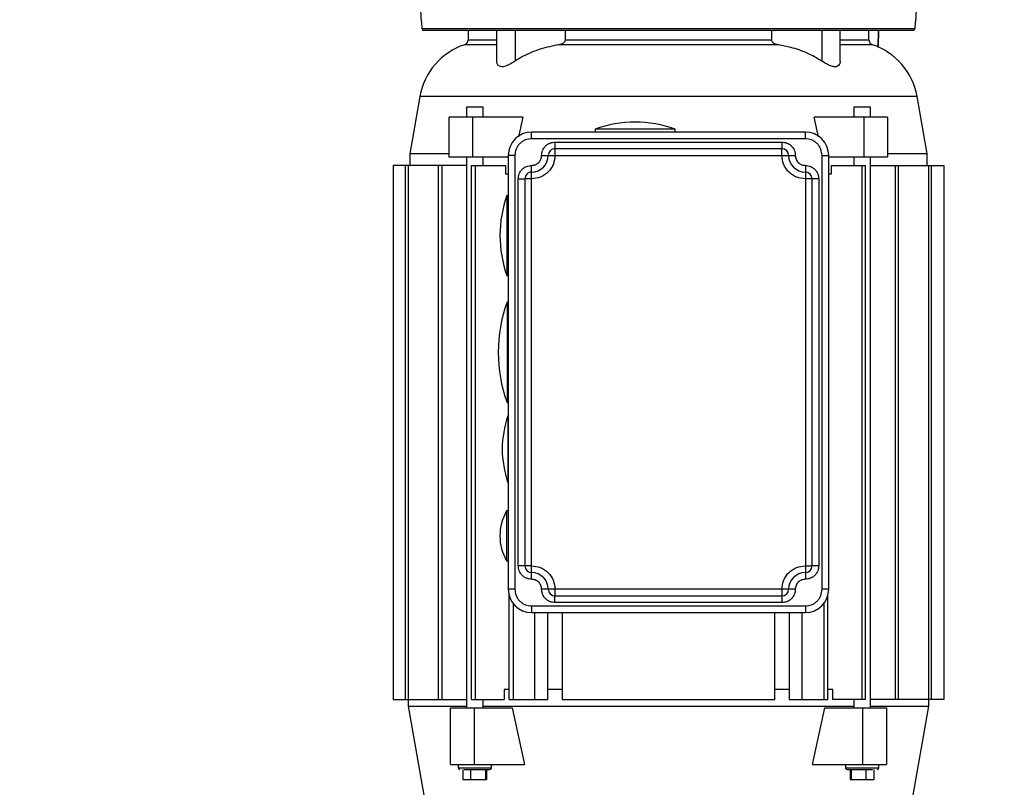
# Model space of a CAD drawing. Header units: inches. Extents: x 144.9 to 238.4, y 214.8 to 247.7.
# Tile 88 of 256: x 152.271 to 152.997, y 243.653 to 244.219. Entities that reach past the tile are written whole.
import ezdxf

# ---------------------------------------------------------------- set-up
doc = ezdxf.new("R2010")
doc.units = ezdxf.units.IN
doc.header["$LTSCALE"] = 0.25
doc.header["$MEASUREMENT"] = 0
doc.layers.add('ANNOTATIONS', color=1, linetype='Continuous')
doc.layers.add('MOTOR LH', color=7, linetype='Continuous')
doc.styles.add('ARIAL', font='arial.ttf', dxfattribs={"height": 0.09375})
doc.dimstyles.new('STANDARD$0', dxfattribs={"dimtxt": 0.09375, "dimasz": 0.09375, "dimexe": 0.03125, "dimexo": 0.046875, "dimgap": 0.09, "dimtad": 0, "dimtih": 1, "dimtoh": 1, "dimdec": 4, "dimzin": 0, "dimdsep": 46, "dimtxsty": 'ARIAL', "dimcen": 0.09, "dimadec": 0, "dimazin": 0, "dimtfac": 1, "dimtdec": 4, "dimtofl": 0, "dimtmove": 0, "dimatfit": 1, "dimfxl": 1, "dimtolj": 1, "dimtzin": 0, "dimarcsym": 0})

# ---------------------------------------------------------------- blocks, each defined once
blk = doc.blocks.new('*D64')
at = {"layer": 'ANNOTATIONS', "color": 0, "lineweight": -2, "transparency": 16777216}
for p, q in [((152.28268, 244.72107), (152.28268, 245.68737)), ((153.42331, 243.53767), (153.42331, 245.68737)), ((152.37643, 245.65612), (152.56789, 245.65612)), ((153.32956, 245.65612), (153.13811, 245.65612))]:
    blk.add_line(p, q, dxfattribs=at)
at = {"layer": 'ANNOTATIONS', "color": 0, "transparency": 16777216}
for points in [[(152.37643, 245.67174), (152.37643, 245.64049), (152.28268, 245.65612)], [(153.32956, 245.67174), (153.32956, 245.64049), (153.42331, 245.65612)]]:
    blk.add_solid(points, dxfattribs=at)
at = {"layer": 'defpoints', "color": 0, "transparency": 16777216}
for p in [(152.28268, 245.65612), (152.28268, 244.67419), (153.42331, 243.4908)]:
    blk.add_point(p, dxfattribs=at)
at = {"layer": 'ANNOTATIONS', "color": 0, "transparency": 16777216, "insert": (152.853, 245.65612), "char_height": 0.09375, "attachment_point": 5, "style": 'ARIAL'}
blk.add_mtext('\\A1;18 5/8"', dxfattribs=at)
blk = doc.blocks.new('*D66')
at = {"layer": 'ANNOTATIONS', "color": 0, "lineweight": -2, "transparency": 16777216}
for p, q in [((151.99435, 244.78508), (151.99435, 246.05373)), ((153.42331, 243.53767), (153.42331, 246.05373)), ((152.0881, 246.02248), (152.50449, 246.02248)), ((153.32956, 246.02248), (152.91317, 246.02248))]:
    blk.add_line(p, q, dxfattribs=at)
at = {"layer": 'ANNOTATIONS', "color": 0, "transparency": 16777216}
for points in [[(152.0881, 246.0381), (152.0881, 246.00685), (151.99435, 246.02248)], [(153.32956, 246.0381), (153.32956, 246.00685), (153.42331, 246.02248)]]:
    blk.add_solid(points, dxfattribs=at)
at = {"layer": 'defpoints', "color": 0, "transparency": 16777216}
for p in [(153.42331, 246.02248), (151.99435, 244.73821), (153.42331, 243.4908)]:
    blk.add_point(p, dxfattribs=at)
at = {"layer": 'ANNOTATIONS', "color": 0, "transparency": 16777216, "insert": (152.70883, 246.02248), "char_height": 0.09375, "attachment_point": 5, "style": 'ARIAL'}
blk.add_mtext('\\A1;24""', dxfattribs=at)

msp = doc.modelspace()

# ---------------------------------------------------------------- linework, layer by layer
at = {"layer": 'MOTOR LH'}
for p, q in [((152.56615, 244.23095), (152.56685, 244.21773)), ((152.93153, 244.21773), (152.93223, 244.23095)), ((152.56711, 244.21774), (152.56738, 244.21287)), ((152.931, 244.21287), (152.93127, 244.21774)), ((152.56738, 244.21282), (152.56738, 244.21287)), ((152.56738, 244.21282), (152.931, 244.21282)), ((152.56738, 244.21282), (152.56822, 244.21159)), ((152.60155, 244.21159), (152.60155, 244.20467)), ((152.62256, 244.18885), (152.62256, 244.21159)), ((152.63609, 244.21159), (152.63609, 244.18885)), ((152.67328, 244.20467), (152.67328, 244.21159)), ((152.8251, 244.21159), (152.8251, 244.20467)), ((152.86228, 244.21159), (152.86228, 244.18885)), ((152.87582, 244.18885), (152.87582, 244.21159)), ((152.89683, 244.20467), (152.89683, 244.21159)), ((152.90368, 244.19895), (152.9039, 244.21159)), ((152.9039, 244.21159), (152.90369, 244.19934)), ((152.93016, 244.21159), (152.931, 244.21282)), ((152.931, 244.21287), (152.931, 244.21282)), ((152.62256, 244.20094), (152.59886, 244.20094)), ((152.60155, 244.20467), (152.62256, 244.20467)), ((152.83021, 244.20094), (152.66817, 244.20094)), ((152.67328, 244.20467), (152.8251, 244.20467)), ((152.87582, 244.20467), (152.89683, 244.20467)), ((152.89952, 244.20094), (152.87582, 244.20094)), ((152.56594, 244.16279), (152.55849, 244.12055)), ((152.93244, 244.16279), (152.56594, 244.16279)), ((152.93989, 244.12055), (152.93244, 244.16279)), ((152.60036, 244.155), (152.60036, 244.14762)), ((152.61267, 244.155), (152.60036, 244.155)), ((152.61267, 244.14762), (152.61267, 244.155)), ((152.88571, 244.155), (152.88571, 244.14762)), ((152.89801, 244.155), (152.88571, 244.155)), ((152.89801, 244.14762), (152.89801, 244.155)), ((152.58762, 244.11809), (152.58762, 244.14762)), ((152.64173, 244.14762), (152.58762, 244.14762)), ((152.60502, 244.11809), (152.60502, 244.14762)), ((152.64173, 244.14762), (152.63855, 244.1331)), ((152.85983, 244.13312), (152.85665, 244.14762)), ((152.91076, 244.14762), (152.85665, 244.14762)), ((152.89336, 244.11809), (152.89336, 244.14762)), ((152.91076, 244.14762), (152.91076, 244.11809)), ((152.85008, 244.13654), (152.6483, 244.13654)), ((152.6483, 244.13162), (152.6483, 244.13654)), ((152.69506, 244.13871), (152.69506, 244.13654)), ((152.75411, 244.13871), (152.69506, 244.13871)), ((152.75411, 244.13654), (152.75411, 244.13871)), ((152.85008, 244.13162), (152.85008, 244.13654)), ((152.85008, 244.13162), (152.6483, 244.13162)), ((152.66553, 244.12916), (152.66553, 244.11932)), ((152.66553, 244.12916), (152.83285, 244.12916)), ((152.83285, 244.12916), (152.83285, 244.12424)), ((152.83285, 244.12424), (152.66553, 244.12424)), ((152.83285, 244.11932), (152.83285, 244.12424)), ((152.55849, 244.12055), (152.55849, 244.11194)), ((152.58762, 244.12055), (152.55849, 244.12055)), ((152.63108, 244.11809), (152.58762, 244.11809)), ((152.60036, 244.11809), (152.60036, 243.71209)), ((152.61267, 244.11194), (152.61267, 244.11809)), ((152.63108, 244.11932), (152.63108, 243.79944)), ((152.636, 244.11932), (152.63108, 244.11932)), ((152.636, 244.11932), (152.636, 243.79944)), ((152.65569, 244.11932), (152.84269, 244.11932)), ((152.86238, 243.79944), (152.86238, 244.11932)), ((152.86238, 244.11932), (152.8673, 244.11932)), ((152.8673, 243.79944), (152.8673, 244.11932)), ((152.91076, 244.11809), (152.8673, 244.11809)), ((152.88571, 244.11809), (152.88571, 244.11194)), ((152.89801, 243.71209), (152.89801, 244.11809)), ((152.93989, 244.12055), (152.91076, 244.12055)), ((152.93989, 244.11194), (152.93989, 244.12055)), ((152.54619, 244.11194), (152.54619, 243.71824)), ((152.60036, 244.11194), (152.54619, 244.11194)), ((152.55532, 243.71824), (152.55532, 244.11194)), ((152.5574, 244.11194), (152.5574, 243.71824)), ((152.57961, 243.71824), (152.57961, 244.11194)), ((152.58201, 244.11194), (152.58201, 243.71824)), ((152.60395, 243.71824), (152.60395, 244.11194)), ((152.60395, 244.11194), (152.62902, 244.11194)), ((152.60676, 244.11194), (152.60676, 243.71824)), ((152.62902, 244.11194), (152.62902, 244.10579)), ((152.6483, 243.80682), (152.6483, 244.11194)), ((152.85008, 244.11194), (152.85008, 243.80682)), ((152.86936, 244.10579), (152.86936, 244.11194)), ((152.86936, 244.11194), (152.89443, 244.11194)), ((152.89162, 244.11194), (152.89162, 243.71824)), ((152.89443, 243.71824), (152.89443, 244.11194)), ((152.89801, 244.11194), (152.95219, 244.11194)), ((152.91637, 244.11194), (152.91637, 243.71824)), ((152.91876, 243.71824), (152.91876, 244.11194)), ((152.94098, 244.11194), (152.94098, 243.71824)), ((152.94306, 243.71824), (152.94306, 244.11194)), ((152.95219, 244.11194), (152.95219, 243.71824)), ((152.62902, 244.10579), (152.63108, 244.10579)), ((152.63846, 244.1021), (152.64338, 244.1021)), ((152.63846, 243.81666), (152.63846, 244.1021)), ((152.6483, 244.1021), (152.64338, 244.1021)), ((152.64338, 244.1021), (152.64338, 243.81666)), ((152.85992, 244.1021), (152.85008, 244.1021)), ((152.855, 243.81666), (152.855, 244.1021)), ((152.85992, 244.1021), (152.85992, 243.81666)), ((152.8673, 244.10579), (152.86936, 244.10579)), ((152.63108, 244.08979), (152.63015, 244.08979)), ((152.63015, 244.08979), (152.63015, 244.03074)), ((152.63015, 244.03074), (152.63108, 244.03074)), ((152.63108, 244.01105), (152.63018, 244.01105)), ((152.63018, 244.01105), (152.63018, 243.93723)), ((152.63018, 243.93723), (152.63108, 243.93723)), ((152.63108, 243.92739), (152.63087, 243.92739)), ((152.63087, 243.92739), (152.63087, 243.87818)), ((152.63087, 243.87818), (152.63108, 243.87818)), ((152.63108, 243.85726), (152.62987, 243.85726)), ((152.62987, 243.85726), (152.62987, 243.82035)), ((152.62987, 243.82035), (152.63108, 243.82035)), ((152.6483, 243.81666), (152.63846, 243.81666)), ((152.85008, 243.81666), (152.855, 243.81666)), ((152.85992, 243.81666), (152.855, 243.81666)), ((152.636, 243.79944), (152.63108, 243.79944)), ((152.63165, 243.71824), (152.63165, 243.79505)), ((152.84269, 243.79944), (152.65569, 243.79944)), ((152.66553, 243.79944), (152.66553, 243.79452)), ((152.66553, 243.79452), (152.83285, 243.79452)), ((152.66553, 243.7896), (152.66553, 243.79452)), ((152.83285, 243.79944), (152.83285, 243.7896)), ((152.8673, 243.79944), (152.86238, 243.79944)), ((152.86673, 243.71824), (152.86673, 243.79505)), ((152.63479, 243.78875), (152.63479, 243.71824)), ((152.6483, 243.78713), (152.85008, 243.78713)), ((152.6483, 243.78713), (152.6483, 243.78221)), ((152.83285, 243.7896), (152.66553, 243.7896)), ((152.85008, 243.78713), (152.85008, 243.78221)), ((152.86359, 243.78875), (152.86359, 243.71824)), ((152.6483, 243.78221), (152.85008, 243.78221)), ((152.65076, 243.71824), (152.65076, 243.78221)), ((152.66024, 243.71824), (152.66024, 243.78221)), ((152.67082, 243.78221), (152.67082, 243.71824)), ((152.82756, 243.71824), (152.82756, 243.78221)), ((152.83814, 243.78221), (152.83814, 243.71824)), ((152.84761, 243.78221), (152.84761, 243.71824)), ((152.62813, 243.72562), (152.62813, 243.71824)), ((152.6317, 243.72562), (152.62813, 243.72562)), ((152.67082, 243.72562), (152.66024, 243.72562)), ((152.83814, 243.72562), (152.82756, 243.72562)), ((152.87025, 243.72562), (152.86668, 243.72562)), ((152.87025, 243.71824), (152.87025, 243.72562)), ((152.54619, 243.71824), (152.60036, 243.71824)), ((152.55726, 243.71824), (152.55726, 243.71332)), ((152.60395, 243.71824), (152.62813, 243.71824)), ((152.61267, 243.71209), (152.61267, 243.71824)), ((152.63165, 243.71824), (152.66024, 243.71824)), ((152.67082, 243.71824), (152.82756, 243.71824)), ((152.83814, 243.71824), (152.86673, 243.71824)), ((152.89443, 243.71824), (152.87025, 243.71824)), ((152.88571, 243.71824), (152.88571, 243.71209)), ((152.95219, 243.71824), (152.89801, 243.71824)), ((152.94112, 243.71332), (152.94112, 243.71824)), ((152.55726, 243.71332), (152.56884, 243.64765)), ((152.55726, 243.71332), (152.60036, 243.71332)), ((152.58849, 243.67025), (152.58849, 243.71209)), ((152.58849, 243.71209), (152.63392, 243.71209)), ((152.60589, 243.71209), (152.60589, 243.67025)), ((152.61267, 243.71332), (152.88571, 243.71332)), ((152.63392, 243.71209), (152.64308, 243.67025)), ((152.8553, 243.67025), (152.86446, 243.71209)), ((152.86446, 243.71209), (152.90988, 243.71209)), ((152.89248, 243.67025), (152.89248, 243.71209)), ((152.89801, 243.71332), (152.94112, 243.71332)), ((152.90988, 243.71209), (152.90988, 243.67025)), ((152.92954, 243.64765), (152.94112, 243.71332)), ((152.58849, 243.67025), (152.64308, 243.67025)), ((152.59421, 243.67025), (152.59421, 243.66779)), ((152.59421, 243.66779), (152.61882, 243.66779)), ((152.59768, 243.66656), (152.59768, 243.65918)), ((152.60356, 243.65918), (152.60356, 243.66656)), ((152.61434, 243.66656), (152.61434, 243.65918)), ((152.61535, 243.65918), (152.61535, 243.66656)), ((152.61882, 243.66779), (152.61882, 243.67025)), ((152.8553, 243.67025), (152.90988, 243.67025)), ((152.87956, 243.67025), (152.87956, 243.66779)), ((152.87956, 243.66779), (152.90417, 243.66779)), ((152.88302, 243.66656), (152.88302, 243.65918)), ((152.88403, 243.65918), (152.88403, 243.66656)), ((152.89482, 243.65918), (152.89482, 243.66656)), ((152.9007, 243.65918), (152.9007, 243.66656)), ((152.90417, 243.66779), (152.90417, 243.67025)), ((152.59768, 243.65918), (152.61535, 243.65918)), ((152.88302, 243.65918), (152.9007, 243.65918))]:
    msp.add_line(p, q, dxfattribs=at)
for centre, radius, start, end in [((152.6144, 244.15425), 0.04921, 108.41439, 170), ((152.59761, 244.20467), 0.00394, 288.41439, 0), ((152.90076, 244.20467), 0.00394, 180, 251.58561), ((152.88397, 244.15425), 0.04921, 10, 71.58561), ((152.72458, 244.0578), 0.08612, 69.94896, 110.05104), ((152.6483, 244.11932), 0.01722, 90, 180), ((152.85008, 244.11932), 0.01722, 0, 90), ((152.66553, 244.11932), 0.00492, 90, 180.00002), ((152.83285, 244.11932), 0.00492, 0, 89.99998), ((152.6483, 244.11932), 0.0123, 270, 0), ((152.85008, 244.11932), 0.0123, 180, 270), ((152.6483, 244.1021), 0.00492, 90, 180.00002), ((152.85008, 244.1021), 0.00492, 360, 89.99996), ((152.71105, 244.06026), 0.08612, 159.94896, 200.05104), ((152.73196, 243.97414), 0.10827, 160.06773, 199.93227), ((152.70047, 243.90278), 0.07382, 160.52878, 199.47122), ((152.66184, 243.83881), 0.03691, 150, 210), ((152.6483, 243.81666), 0.00492, 180, 270), ((152.85008, 243.81666), 0.00492, 270, 359.99998), ((152.6483, 243.79944), 0.0123, 0, 90), ((152.85008, 243.79944), 0.0123, 90, 180), ((152.6483, 243.79944), 0.01722, 180, 270), ((152.66553, 243.79944), 0.00492, 180, 270), ((152.83285, 243.79944), 0.00492, 270, 359.99998), ((152.85008, 243.79944), 0.01722, 270, 0), ((152.59544, 243.66779), 0.00123, 180, 270), ((152.61759, 243.66779), 0.00123, 270, 0), ((152.88079, 243.66779), 0.00123, 180, 270), ((152.90294, 243.66779), 0.00123, 270, 0)]:
    msp.add_arc(centre, radius, start, end, dxfattribs=at)
msp.add_open_spline([(152.56822, 244.21159), (152.56895, 244.21159), (152.57042, 244.21159), (152.57621, 244.21159), (152.58453, 244.21159), (152.59552, 244.21159), (152.60893, 244.21159), (152.62456, 244.21159), (152.64216, 244.21159), (152.66146, 244.21159), (152.68215, 244.21159), (152.7039, 244.21159), (152.72636, 244.21159), (152.74919, 244.21159), (152.77202, 244.21159), (152.79448, 244.21159), (152.81623, 244.21159), (152.83692, 244.21159), (152.85622, 244.21159), (152.87382, 244.21159), (152.88945, 244.21159), (152.90286, 244.21159), (152.91385, 244.21159), (152.92217, 244.21159), (152.92796, 244.21159), (152.92943, 244.21159), (152.93016, 244.21159)], degree=3, dxfattribs=at)
for points, knots in [([(152.66817, 244.20094), (152.66365, 244.19997), (152.65451, 244.19801), (152.64376, 244.19364), (152.63792, 244.18999), (152.63609, 244.18885)], [0, 0, 0, 0, 0.4016221, 0.8122135, 1, 1, 1, 1]), ([(152.66817, 244.20094), (152.66918, 244.20119), (152.67058, 244.20153), (152.67214, 244.20254), (152.67289, 244.20333), (152.67324, 244.2041), (152.67327, 244.20451), (152.67328, 244.20467)], [0, 0, 0, 0, 0.455185, 0.634716, 0.815506, 0.928792, 1, 1, 1, 1]), ([(152.8251, 244.20467), (152.82512, 244.20443), (152.82518, 244.20389), (152.82573, 244.20301), (152.82695, 244.20198), (152.82856, 244.20129), (152.82979, 244.20103), (152.83021, 244.20094)], [0, 0, 0, 0, 0.10734, 0.239381, 0.443188, 0.809211, 1, 1, 1, 1]), ([(152.86228, 244.18885), (152.85873, 244.19094), (152.8515, 244.1952), (152.84051, 244.19883), (152.83328, 244.20031), (152.83021, 244.20094)], [0, 0, 0, 0, 0.358332, 0.727459, 1, 1, 1, 1]), ([(152.63609, 244.18885), (152.63468, 244.18793), (152.63224, 244.18636), (152.62889, 244.18493), (152.62634, 244.18452), (152.6243, 244.18502), (152.62284, 244.1865), (152.62266, 244.18802), (152.62256, 244.18885)], [0, 0, 0, 0, 0.2175797, 0.3740807, 0.5058387, 0.6377163, 0.8042271, 1, 1, 1, 1]), ([(152.87582, 244.18885), (152.8757, 244.18793), (152.87549, 244.18636), (152.87389, 244.18493), (152.87184, 244.18452), (152.8692, 244.18502), (152.86591, 244.1865), (152.86356, 244.18802), (152.86228, 244.18885)], [0, 0, 0, 0, 0.21758, 0.374081, 0.505839, 0.637716, 0.804227, 1, 1, 1, 1]), ([(152.6483, 244.13162), (152.64676, 244.13146), (152.64437, 244.13121), (152.64151, 244.12967), (152.63954, 244.12808), (152.63795, 244.12611), (152.63642, 244.12325), (152.63616, 244.12087), (152.636, 244.11932)], [0, 0, 0, 0, 0.239457, 0.368361, 0.5, 0.631639, 0.760543, 1, 1, 1, 1]), ([(152.65569, 244.11932), (152.65582, 244.12056), (152.65602, 244.12246), (152.65725, 244.12475), (152.65852, 244.12633), (152.66009, 244.1276), (152.66238, 244.12883), (152.66429, 244.12903), (152.66553, 244.12916)], [0, 0, 0, 0, 0.2394568, 0.3683607, 0.5, 0.6316393, 0.7605432, 1, 1, 1, 1]), ([(152.83285, 244.12916), (152.83409, 244.12903), (152.83599, 244.12883), (152.83828, 244.1276), (152.83986, 244.12633), (152.84113, 244.12475), (152.84236, 244.12246), (152.84256, 244.12056), (152.84269, 244.11932)], [0, 0, 0, 0, 0.239457, 0.368361, 0.5, 0.631639, 0.760543, 1, 1, 1, 1]), ([(152.86238, 244.11932), (152.86221, 244.12087), (152.86196, 244.12325), (152.86043, 244.12611), (152.85884, 244.12808), (152.85687, 244.12967), (152.854, 244.13121), (152.85162, 244.13146), (152.85008, 244.13162)], [0, 0, 0, 0, 0.239457, 0.368361, 0.5, 0.631639, 0.760543, 1, 1, 1, 1]), ([(152.66553, 244.11932), (152.6653, 244.11715), (152.66494, 244.11382), (152.6628, 244.10981), (152.66057, 244.10705), (152.65781, 244.10483), (152.6538, 244.10268), (152.65047, 244.10233), (152.6483, 244.1021)], [0, 0, 0, 0, 0.239457, 0.368361, 0.5, 0.631639, 0.760543, 1, 1, 1, 1]), ([(152.6483, 244.11194), (152.64923, 244.11204), (152.65066, 244.11219), (152.65239, 244.11311), (152.65356, 244.11406), (152.65451, 244.11524), (152.65543, 244.11696), (152.65559, 244.11839), (152.65569, 244.11932)], [0, 0, 0, 0, 0.239443, 0.369664, 0.5, 0.630221, 0.760557, 1, 1, 1, 1]), ([(152.85008, 244.1021), (152.84791, 244.10233), (152.84458, 244.10268), (152.84056, 244.10483), (152.83781, 244.10705), (152.83558, 244.10981), (152.83343, 244.11382), (152.83308, 244.11715), (152.83285, 244.11932)], [0, 0, 0, 0, 0.239457, 0.368361, 0.5, 0.631639, 0.760543, 1, 1, 1, 1]), ([(152.84269, 244.11932), (152.84279, 244.11839), (152.84295, 244.11696), (152.84386, 244.11524), (152.84482, 244.11406), (152.84599, 244.11311), (152.84771, 244.11219), (152.84915, 244.11204), (152.85008, 244.11194)], [0, 0, 0, 0, 0.239443, 0.369664, 0.5, 0.630221, 0.760557, 1, 1, 1, 1]), ([(152.63846, 244.1021), (152.63859, 244.10333), (152.63879, 244.10524), (152.64002, 244.10753), (152.64129, 244.10911), (152.64287, 244.11038), (152.64516, 244.1116), (152.64707, 244.11181), (152.6483, 244.11194)], [0, 0, 0, 0, 0.239457, 0.368361, 0.5, 0.631639, 0.760543, 1, 1, 1, 1]), ([(152.85008, 244.11194), (152.85131, 244.11181), (152.85322, 244.1116), (152.85551, 244.11038), (152.85709, 244.10911), (152.85836, 244.10753), (152.85958, 244.10524), (152.85979, 244.10333), (152.85992, 244.1021)], [0, 0, 0, 0, 0.2394568, 0.3683607, 0.5, 0.6316393, 0.7605432, 1, 1, 1, 1]), ([(152.6483, 243.80682), (152.64707, 243.80695), (152.64516, 243.80715), (152.64287, 243.80838), (152.64129, 243.80965), (152.64002, 243.81123), (152.63879, 243.81352), (152.63859, 243.81542), (152.63846, 243.81666)], [0, 0, 0, 0, 0.239457, 0.368361, 0.5, 0.631639, 0.760543, 1, 1, 1, 1]), ([(152.6483, 243.81666), (152.65047, 243.81643), (152.6538, 243.81608), (152.65781, 243.81393), (152.66057, 243.81171), (152.6628, 243.80895), (152.66494, 243.80494), (152.6653, 243.8016), (152.66553, 243.79944)], [0, 0, 0, 0, 0.239457, 0.368361, 0.5, 0.631639, 0.760543, 1, 1, 1, 1]), ([(152.83285, 243.79944), (152.83308, 243.8016), (152.83343, 243.80494), (152.83558, 243.80895), (152.83781, 243.81171), (152.84056, 243.81393), (152.84458, 243.81608), (152.84791, 243.81643), (152.85008, 243.81666)], [0, 0, 0, 0, 0.239457, 0.368361, 0.5, 0.631639, 0.760543, 1, 1, 1, 1]), ([(152.85992, 243.81666), (152.85979, 243.81542), (152.85958, 243.81352), (152.85836, 243.81123), (152.85709, 243.80965), (152.85551, 243.80838), (152.85322, 243.80715), (152.85131, 243.80695), (152.85008, 243.80682)], [0, 0, 0, 0, 0.239457, 0.368361, 0.5, 0.631639, 0.760543, 1, 1, 1, 1]), ([(152.65569, 243.79944), (152.65559, 243.80037), (152.65543, 243.8018), (152.65451, 243.80352), (152.65356, 243.80469), (152.65239, 243.80565), (152.65067, 243.80657), (152.64923, 243.80672), (152.6483, 243.80682)], [0, 0, 0, 0, 0.239443, 0.369664, 0.5, 0.630221, 0.760557, 1, 1, 1, 1]), ([(152.85008, 243.80682), (152.84915, 243.80672), (152.84771, 243.80657), (152.84599, 243.80565), (152.84482, 243.80469), (152.84386, 243.80352), (152.84295, 243.8018), (152.84279, 243.80037), (152.84269, 243.79944)], [0, 0, 0, 0, 0.239443, 0.369664, 0.5, 0.630221, 0.760557, 1, 1, 1, 1]), ([(152.636, 243.79944), (152.63616, 243.79789), (152.63642, 243.79551), (152.63795, 243.79264), (152.63954, 243.79067), (152.64151, 243.78909), (152.64437, 243.78755), (152.64676, 243.7873), (152.6483, 243.78713)], [0, 0, 0, 0, 0.239457, 0.368361, 0.5, 0.631639, 0.760543, 1, 1, 1, 1]), ([(152.66553, 243.7896), (152.66429, 243.78973), (152.66238, 243.78993), (152.66009, 243.79116), (152.65852, 243.79243), (152.65725, 243.794), (152.65602, 243.79629), (152.65582, 243.7982), (152.65569, 243.79944)], [0, 0, 0, 0, 0.239457, 0.368361, 0.5, 0.631639, 0.760543, 1, 1, 1, 1]), ([(152.84269, 243.79944), (152.84256, 243.7982), (152.84236, 243.79629), (152.84113, 243.794), (152.83986, 243.79243), (152.83828, 243.79116), (152.83599, 243.78993), (152.83409, 243.78973), (152.83285, 243.7896)], [0, 0, 0, 0, 0.2394568, 0.3683607, 0.5, 0.6316393, 0.7605432, 1, 1, 1, 1]), ([(152.85008, 243.78713), (152.85162, 243.7873), (152.854, 243.78755), (152.85687, 243.78909), (152.85884, 243.79067), (152.86043, 243.79264), (152.86196, 243.79551), (152.86221, 243.79789), (152.86238, 243.79944)], [0, 0, 0, 0, 0.239457, 0.368361, 0.5, 0.631639, 0.760543, 1, 1, 1, 1]), ([(152.59869, 243.66656), (152.59977, 243.66656), (152.60145, 243.66656), (152.60425, 243.66656), (152.60651, 243.66656), (152.60879, 243.66656), (152.61155, 243.66656), (152.61454, 243.66656), (152.61654, 243.66656), (152.61745, 243.66656), (152.61754, 243.66656), (152.61759, 243.66656)], [0, 0, 0, 0, 0.159638, 0.245574, 0.333333, 0.421093, 0.507029, 0.666667, 0.826305, 0.91224, 1, 1, 1, 1]), ([(152.88079, 243.66656), (152.88084, 243.66656), (152.88093, 243.66656), (152.88184, 243.66656), (152.88384, 243.66656), (152.88683, 243.66656), (152.88959, 243.66656), (152.89186, 243.66656), (152.89413, 243.66656), (152.89693, 243.66656), (152.8986, 243.66656), (152.89969, 243.66656)], [0, 0, 0, 0, 0.08776, 0.173695, 0.333333, 0.492971, 0.578907, 0.666667, 0.754426, 0.840362, 1, 1, 1, 1])]:
    msp.add_open_spline(points, degree=3, knots=knots, dxfattribs=at)

# ---------------------------------------------------------------- dimensions: what is measured, and where the dimension line sits
at = {"layer": 'ANNOTATIONS'}
for base, p1, p2, text, picture, middle in [((153.42331, 246.02248), (151.99435, 244.73821), (153.42331, 243.4908), '24""', '*D66', (152.70883, 246.02248)), ((152.28268, 245.65612), (153.42331, 243.4908), (152.28268, 244.67419), '18 5/8"', '*D64', (152.853, 245.65612))]:
    dim = msp.add_linear_dim(base=base, p1=p1, p2=p2, text=text, dimstyle='STANDARD$0', dxfattribs=at)
    dim.commit()
    dim.dimension.update_dxf_attribs({"geometry": picture, "text_midpoint": middle, "dimtype": 160})

doc.saveas('drawing.dxf')
